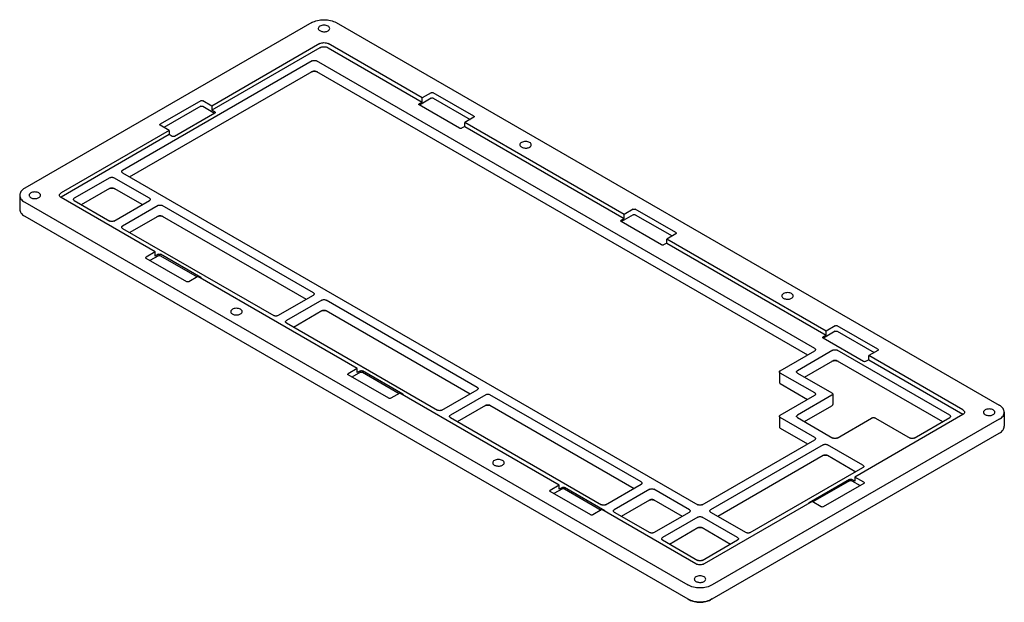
# Model space of a CAD drawing. Header units: millimetres. Extents: x 9 to 415, y 5 to 293.
# Tile 8 of 11: x 296 to 373, y 74 to 119. Entities that reach past the tile are written whole.
import ezdxf

# ---------------------------------------------------------------- set-up
doc = ezdxf.new("R2010")
doc.units = ezdxf.units.MM
doc.layers.add('VISIBLE', color=7, linetype='Continuous')

msp = doc.modelspace()

# ---------------------------------------------------------------- linework, layer by layer
at = {"layer": 'VISIBLE'}
for points in [[(318.8456, 119.06835), (296.38973, 106.10344)], [(318.8456, 119.06835), (318.9433, 119.11947), (319.0492, 119.16482), (319.16229, 119.20395), (319.28147, 119.2365), (319.40561, 119.26214), (319.53351, 119.28064), (319.66393, 119.29181), (319.79562, 119.29554), (319.9273, 119.29181), (320.05772, 119.28064), (320.18562, 119.26214), (320.30976, 119.2365), (320.42895, 119.20395), (320.54203, 119.16482), (320.64793, 119.11947), (320.74563, 119.06835)], [(320.24345, 118.61128), (320.23485, 118.66172), (320.20937, 118.71022), (320.16798, 118.75493), (320.11229, 118.79411), (320.04442, 118.82626), (319.967, 118.85016), (319.88298, 118.86487), (319.79562, 118.86984), (319.70825, 118.86487), (319.62423, 118.85016), (319.54681, 118.82626), (319.47895, 118.79411), (319.42325, 118.75493), (319.38187, 118.71022), (319.35638, 118.66172), (319.34778, 118.61128)], [(319.34778, 118.61128), (319.35262, 118.57334), (319.36706, 118.53622), (319.39077, 118.50073), (319.42325, 118.46763), (319.46379, 118.43764), (319.51151, 118.41141), (319.56538, 118.3895), (319.62423, 118.3724), (319.6868, 118.36047), (319.75172, 118.35396), (319.81759, 118.35303), (319.88298, 118.35768), (319.94649, 118.36783), (320.00673, 118.38325), (320.06239, 118.4036), (320.11229, 118.42845)], [(320.11229, 118.42845), (320.16798, 118.46763), (320.20937, 118.51233), (320.23485, 118.56083), (320.24345, 118.61128)], [(320.74563, 119.06835), (372.61027, 89.12428)], [(319.47895, 117.42288), (311.02187, 112.54019)], [(319.47895, 117.10293), (311.02187, 112.22024)], [(319.47895, 117.42288), (319.54681, 117.45504), (319.62423, 117.47893), (319.70825, 117.49365), (319.79562, 117.49861), (319.88298, 117.49365), (319.967, 117.47893), (320.04442, 117.45504), (320.11229, 117.42288)], [(319.47895, 117.10293), (319.54681, 117.13509), (319.62423, 117.15898), (319.70825, 117.17369), (319.79562, 117.17866), (319.88298, 117.17369), (319.967, 117.15898), (320.04442, 117.13509), (320.11229, 117.10293)], [(327.47487, 113.17209), (320.11229, 117.42288)], [(320.11229, 117.10293), (327.47487, 112.85214)], [(318.88321, 116.07337), (304.03929, 107.50323)], [(318.88321, 116.07337), (318.91714, 116.08945), (318.95585, 116.1014), (318.99786, 116.10875), (319.04154, 116.11124), (319.08523, 116.10875), (319.12723, 116.1014), (319.16595, 116.08945), (319.19988, 116.07337)], [(358.17407, 93.57161), (319.19988, 116.07337)], [(304.59346, 107.00045), (318.88321, 115.25064)], [(318.80404, 115.20493), (318.85494, 115.22905), (318.91301, 115.24697), (318.97602, 115.258), (319.04154, 115.26173), (319.10707, 115.258), (319.17008, 115.24697), (319.22815, 115.22905), (319.27905, 115.20493)], [(318.88321, 115.25064), (318.91714, 115.26672), (318.95585, 115.27866), (318.99786, 115.28602), (319.04154, 115.2885), (319.08523, 115.28602), (319.12723, 115.27866), (319.16595, 115.26672), (319.19988, 115.25064)], [(319.19988, 115.25064), (357.6199, 93.06883)], [(328.18738, 113.58346), (327.47487, 113.17209)], [(328.18738, 113.58346), (328.2237, 113.59747), (328.26654, 113.60239), (328.30939, 113.59747), (328.34571, 113.58346)], [(331.51241, 111.75516), (328.34571, 113.58346)], [(310.15103, 112.95156), (306.98433, 111.12326)], [(310.15103, 112.52191), (307.27725, 110.86273)], [(310.15103, 112.95156), (310.18735, 112.96557), (310.2302, 112.97049), (310.27304, 112.96557), (310.30936, 112.95156)], [(310.15103, 112.52191), (310.18735, 112.53592), (310.2302, 112.54084), (310.27304, 112.53592), (310.30936, 112.52191)], [(311.02187, 112.54019), (310.30936, 112.95156)], [(310.30936, 112.52191), (311.24354, 111.98256)], [(311.02187, 112.54019), (311.02187, 112.22024)], [(327.20457, 112.66931), (327.2131, 112.69405), (327.23737, 112.71502)], [(327.23737, 112.62361), (327.2131, 112.64458), (327.20457, 112.66931)], [(327.47487, 112.85214), (327.23737, 112.71502)], [(330.40407, 110.79531), (327.23737, 112.62361)], [(328.18738, 113.15381), (327.2532, 112.61446)], [(327.47487, 112.85214), (327.47487, 113.17209)], [(328.18738, 113.15381), (328.2237, 113.16782), (328.26654, 113.17274), (328.30939, 113.16782), (328.34571, 113.15381)], [(328.34571, 113.15381), (331.21949, 111.49463)], [(311.25937, 111.9917), (308.09267, 110.1634)], [(311.25937, 112.08312), (311.02187, 112.22024)], [(311.25937, 112.08312), (311.28364, 112.06214), (311.29217, 112.03741)], [(311.29217, 112.03741), (311.28364, 112.01267), (311.25937, 111.9917)], [(331.51241, 111.66375), (330.79991, 111.25238)], [(331.51241, 111.75516), (331.53668, 111.73419), (331.54521, 111.70946)], [(331.54521, 111.70946), (331.53668, 111.68472), (331.51241, 111.66375)], [(306.95153, 111.07755), (306.96006, 111.10229), (306.98433, 111.12326)], [(306.98433, 111.03185), (306.96006, 111.05282), (306.95153, 111.07755)], [(307.69683, 110.62048), (306.98433, 111.03185)], [(330.79991, 110.93243), (330.5624, 110.79531)], [(343.27374, 104.05061), (330.79991, 111.25238)], [(330.79991, 110.93243), (330.79991, 111.25238)], [(330.79991, 110.93243), (343.27374, 103.73066)], [(307.69683, 110.62048), (299.23976, 105.73778)], [(307.69683, 110.30053), (299.23976, 105.41783)], [(307.69683, 110.62048), (307.69683, 110.30053)], [(307.93434, 110.1634), (307.69683, 110.30053)], [(308.09267, 110.1634), (308.05635, 110.14939), (308.0135, 110.14447), (307.97066, 110.14939), (307.93434, 110.1634)], [(330.5624, 110.79531), (330.52608, 110.7813), (330.48324, 110.77638), (330.44039, 110.7813), (330.40407, 110.79531)], [(336.01066, 109.50807), (336.00206, 109.55852), (335.97657, 109.60702), (335.93519, 109.65172), (335.87949, 109.6909), (335.81163, 109.72306), (335.73421, 109.74695), (335.65019, 109.76167), (335.56282, 109.76663), (335.47546, 109.76167), (335.39144, 109.74695), (335.31402, 109.72306), (335.24615, 109.6909), (335.19046, 109.65172), (335.14907, 109.60702), (335.12359, 109.55852), (335.11499, 109.50807)], [(335.11499, 109.50807), (335.11983, 109.47014), (335.13427, 109.43302), (335.15798, 109.39753), (335.19046, 109.36443), (335.231, 109.33444), (335.27872, 109.3082), (335.33259, 109.2863), (335.39144, 109.2692), (335.45401, 109.25726), (335.51893, 109.25076), (335.5848, 109.24983), (335.65019, 109.25448), (335.7137, 109.26463), (335.77393, 109.28004), (335.8296, 109.3004), (335.87949, 109.32524)], [(335.87949, 109.32524), (335.93519, 109.36443), (335.97657, 109.40913), (336.00206, 109.45763), (336.01066, 109.50807)], [(303.97371, 107.41182), (303.97801, 107.43704), (303.99075, 107.46129), (304.01144, 107.48364), (304.03929, 107.50323)], [(304.03929, 107.3204), (304.01144, 107.33999), (303.99075, 107.36234), (303.97801, 107.3866), (303.97371, 107.41182)], [(304.03929, 107.3204), (349.04605, 81.33574)], [(303.04772, 106.93075), (300.26894, 105.32642)], [(303.04772, 106.93075), (303.08165, 106.94683), (303.12036, 106.95877), (303.16237, 106.96613), (303.20605, 106.96861), (303.24974, 106.96613), (303.29174, 106.95877), (303.33046, 106.94683), (303.36439, 106.93075)], [(306.14317, 105.32642), (303.36439, 106.93075)], [(296.38973, 106.10344), (296.30118, 106.04704), (296.22264, 105.9859), (296.15486, 105.92061), (296.09849, 105.85179), (296.05407, 105.78012), (296.02203, 105.70628), (296.00269, 105.63098), (295.99622, 105.55495)], [(295.99622, 105.55495), (296.00269, 105.47892), (296.02203, 105.40363), (296.05407, 105.32979), (296.09849, 105.25811), (296.15486, 105.1893), (296.22264, 105.12401), (296.30118, 105.06287), (296.38973, 105.00647)], [(295.99622, 105.55495), (295.99622, 104.46712)], [(297.62924, 105.55495), (297.62064, 105.6054), (297.59515, 105.6539), (297.55377, 105.6986), (297.49807, 105.73778), (297.43021, 105.76994), (297.35278, 105.79383), (297.26877, 105.80855), (297.1814, 105.81351), (297.09403, 105.80855), (297.01002, 105.79383), (296.9326, 105.76994), (296.86473, 105.73778), (296.80904, 105.6986), (296.76765, 105.6539), (296.74217, 105.6054), (296.73356, 105.55495)], [(296.73356, 105.55495), (296.73841, 105.51702), (296.75285, 105.4799), (296.77656, 105.44441), (296.80904, 105.41131), (296.84957, 105.38132), (296.8973, 105.35508), (296.95117, 105.33318), (297.01002, 105.31608), (297.07259, 105.30414), (297.13751, 105.29764), (297.20338, 105.29671), (297.26877, 105.30136), (297.33227, 105.31151), (297.39251, 105.32692), (297.44818, 105.34728), (297.49807, 105.37212)], [(297.49807, 105.37212), (297.55377, 105.41131), (297.59515, 105.45601), (297.62064, 105.50451), (297.62924, 105.55495)], [(299.10859, 105.55495), (299.11719, 105.6054), (299.14268, 105.6539), (299.18406, 105.6986), (299.23976, 105.73778)], [(299.23976, 105.37212), (299.18406, 105.41131), (299.14268, 105.45601), (299.11719, 105.50451), (299.10859, 105.55495)], [(300.82311, 104.82364), (303.04772, 106.10801)], [(302.96855, 106.06231), (303.01945, 106.08642), (303.07752, 106.10434), (303.14053, 106.11538), (303.20605, 106.1191), (303.27158, 106.11538), (303.33459, 106.10434), (303.39266, 106.08642), (303.44356, 106.06231)], [(303.04772, 106.10801), (303.08165, 106.12409), (303.12036, 106.13604), (303.16237, 106.1434), (303.20605, 106.14588), (303.24974, 106.1434), (303.29174, 106.13604), (303.33046, 106.12409), (303.36439, 106.10801)], [(303.36439, 106.10801), (305.589, 104.82364)], [(296.38973, 105.00647), (348.25437, 75.0624)], [(299.23976, 105.41783), (299.2046, 105.39498)], [(306.60234, 101.12134), (299.23976, 105.37212)], [(300.20335, 105.235), (300.20765, 105.26022), (300.2204, 105.28448), (300.24109, 105.30683), (300.26894, 105.32642)], [(300.26894, 105.14359), (300.24109, 105.16318), (300.2204, 105.18553), (300.20765, 105.20978), (300.20335, 105.235)], [(300.26894, 105.14359), (303.04772, 103.53926)], [(303.36439, 103.53926), (306.14317, 105.14359)], [(306.81807, 104.75393), (304.03929, 103.1496)], [(306.14317, 105.32642), (306.17102, 105.30683), (306.19171, 105.28448), (306.20445, 105.26022), (306.20875, 105.235)], [(306.20875, 105.235), (306.20445, 105.20978), (306.19171, 105.18553), (306.17102, 105.16318), (306.14317, 105.14359)], [(306.81807, 104.75393), (306.85201, 104.77001), (306.89072, 104.78196), (306.93272, 104.78931), (306.97641, 104.7918), (307.02009, 104.78931), (307.0621, 104.78196), (307.10081, 104.77001), (307.13474, 104.75393)], [(318.96238, 97.92524), (307.13474, 104.75393)], [(295.99622, 104.46712), (296.00269, 104.39109), (296.02203, 104.31579), (296.05407, 104.24195), (296.09849, 104.17028), (296.15486, 104.10146), (296.22264, 104.03617), (296.30118, 103.97503), (296.38973, 103.91863)], [(306.81807, 103.9312), (306.85201, 103.94728), (306.89072, 103.95922), (306.93272, 103.96658), (306.97641, 103.96906), (307.02009, 103.96658), (307.0621, 103.95922), (307.10081, 103.94728), (307.13474, 103.9312)], [(343.98625, 104.03233), (343.05208, 103.49298)], [(343.98625, 104.46198), (343.27374, 104.05061)], [(343.27374, 103.73066), (343.27374, 104.05061)], [(343.98625, 104.46198), (344.02258, 104.47599), (344.06542, 104.48091), (344.10827, 104.47599), (344.14459, 104.46198)], [(343.98625, 104.03233), (344.02258, 104.04634), (344.06542, 104.05126), (344.10827, 104.04634), (344.14459, 104.03233)], [(347.31129, 102.63368), (344.14459, 104.46198)], [(344.14459, 104.03233), (347.01837, 102.37315)], [(296.38973, 103.91863), (348.25437, 73.97456)], [(303.36439, 103.53926), (303.33046, 103.52318), (303.29174, 103.51123), (303.24974, 103.50388), (303.20605, 103.50139), (303.16237, 103.50388), (303.12036, 103.51123), (303.08165, 103.52318), (303.04772, 103.53926)], [(304.59346, 102.64682), (306.81807, 103.9312)], [(306.73891, 103.88549), (306.7898, 103.90961), (306.84787, 103.92753), (306.91088, 103.93856), (306.97641, 103.94229), (307.04194, 103.93856), (307.10494, 103.92753), (307.16301, 103.90961), (307.21391, 103.88549)], [(307.13474, 103.9312), (318.4082, 97.42246)], [(343.00345, 103.54783), (343.01197, 103.57256), (343.03624, 103.59354)], [(343.03624, 103.50212), (343.01197, 103.52309), (343.00345, 103.54783)], [(343.27374, 103.73066), (343.03624, 103.59354)], [(346.20294, 101.67382), (343.03624, 103.50212)], [(303.97371, 103.05819), (303.97801, 103.08341), (303.99075, 103.10766), (304.01144, 103.13001), (304.03929, 103.1496)], [(304.03929, 102.96677), (304.01144, 102.98636), (303.99075, 103.00871), (303.97801, 103.03297), (303.97371, 103.05819)], [(304.03929, 102.96677), (315.86693, 96.13809)], [(347.31129, 102.54226), (346.59878, 102.1309)], [(347.31129, 102.63368), (347.33556, 102.61271), (347.34408, 102.58797)], [(347.34408, 102.58797), (347.33556, 102.56324), (347.31129, 102.54226)], [(346.36128, 101.67382), (346.32496, 101.65981), (346.28211, 101.65489), (346.23927, 101.65981), (346.20294, 101.67382)], [(346.59878, 101.81095), (346.36128, 101.67382)], [(359.07262, 94.92912), (346.59878, 102.1309)], [(346.59878, 101.81095), (346.59878, 102.1309)], [(346.59878, 101.81095), (359.07262, 94.60917)], [(306.60234, 101.12134), (305.88983, 100.70997)], [(306.60234, 100.80138), (306.60234, 101.12134)], [(306.83984, 100.93851), (306.60234, 100.80138)], [(306.83984, 100.93851), (306.87617, 100.95252), (306.91901, 100.95744), (306.96186, 100.95252), (306.99818, 100.93851)], [(310.16488, 99.11021), (306.99818, 100.93851)], [(305.85704, 100.66426), (305.86556, 100.689), (305.88983, 100.70997)], [(305.88983, 100.61855), (305.86556, 100.63952), (305.85704, 100.66426)], [(309.05654, 98.79026), (305.88983, 100.61855)], [(306.83984, 100.82881), (306.18275, 100.44944)], [(306.83984, 100.82881), (306.87617, 100.84282), (306.91901, 100.84774), (306.96186, 100.84282), (306.99818, 100.82881)], [(306.99818, 100.82881), (309.87196, 99.16963)], [(309.21487, 98.79026), (309.17855, 98.77625), (309.1357, 98.77133), (309.09286, 98.77625), (309.05654, 98.79026)], [(309.92738, 99.20162), (309.21487, 98.79026)], [(322.40122, 91.99985), (309.92738, 99.20162)], [(310.16488, 99.11021), (310.18915, 99.08924), (310.19767, 99.0645)], [(310.19767, 99.0645), (310.19386, 99.04777)], [(318.96238, 97.92524), (318.99022, 97.90565), (319.01092, 97.8833), (319.02366, 97.85905), (319.02796, 97.83383)], [(319.02796, 97.83383), (319.02366, 97.80861), (319.01092, 97.78436), (318.99022, 97.76201), (318.96238, 97.74242)], [(356.49923, 97.679), (356.49062, 97.72944), (356.46514, 97.77794), (356.42375, 97.82264), (356.36806, 97.86183), (356.3002, 97.89398), (356.22277, 97.91787), (356.13876, 97.93259), (356.05139, 97.93756), (355.96402, 97.93259), (355.88001, 97.91787), (355.80258, 97.89398), (355.73472, 97.86183), (355.67902, 97.82264), (355.63764, 97.77794), (355.61215, 97.72944), (355.60355, 97.679)], [(316.1836, 96.13809), (318.96238, 97.74242)], [(319.63728, 97.35276), (316.8585, 95.74843)], [(319.63728, 97.35276), (319.67121, 97.36884), (319.70993, 97.38078), (319.75193, 97.38814), (319.79562, 97.39062), (319.8393, 97.38814), (319.88131, 97.38078), (319.92002, 97.36884), (319.95395, 97.35276)], [(331.78158, 90.52407), (319.95395, 97.35276)], [(355.60355, 97.679), (355.6084, 97.64106), (355.62283, 97.60394), (355.64655, 97.56845), (355.67902, 97.53535), (355.71956, 97.50536), (355.76728, 97.47913), (355.82115, 97.45722), (355.88001, 97.44012), (355.94257, 97.42818), (356.00749, 97.42168), (356.07336, 97.42075), (356.13876, 97.4254), (356.20226, 97.43555), (356.2625, 97.45097), (356.31817, 97.47132), (356.36806, 97.49617)], [(356.36806, 97.49617), (356.42375, 97.53535), (356.46514, 97.58005), (356.49062, 97.62855), (356.49923, 97.679)], [(313.39645, 96.45175), (313.38785, 96.50219), (313.36236, 96.5507), (313.32098, 96.5954), (313.26528, 96.63458), (313.19742, 96.66674), (313.11999, 96.69063), (313.03598, 96.70534), (312.94861, 96.71031), (312.86124, 96.70534), (312.77723, 96.69063), (312.6998, 96.66674), (312.63194, 96.63458), (312.57625, 96.5954), (312.53486, 96.5507), (312.50938, 96.50219), (312.50077, 96.45175)], [(312.50077, 96.45175), (312.50562, 96.41381), (312.52006, 96.3767), (312.54377, 96.3412), (312.57625, 96.3081), (312.61678, 96.27811), (312.6645, 96.25188), (312.71838, 96.22998), (312.77723, 96.21287), (312.8398, 96.20094), (312.90472, 96.19444), (312.97059, 96.1935), (313.03598, 96.19816), (313.09948, 96.20831), (313.15972, 96.22372), (313.21539, 96.24407), (313.26528, 96.26892)], [(313.26528, 96.26892), (313.32098, 96.3081), (313.36236, 96.35281), (313.38785, 96.40131), (313.39645, 96.45175)], [(317.41267, 95.24565), (319.63728, 96.53003)], [(319.55811, 96.48432), (319.60901, 96.50844), (319.66708, 96.52636), (319.73009, 96.53739), (319.79562, 96.54112), (319.86114, 96.53739), (319.92415, 96.52636), (319.98222, 96.50844), (320.03312, 96.48432)], [(319.63728, 96.53003), (319.67121, 96.5461), (319.70993, 96.55805), (319.75193, 96.56541), (319.79562, 96.56789), (319.8393, 96.56541), (319.88131, 96.55805), (319.92002, 96.5461), (319.95395, 96.53003)], [(319.95395, 96.53003), (331.22741, 90.02129)], [(316.1836, 96.13809), (316.14966, 96.12201), (316.11095, 96.11006), (316.06894, 96.1027), (316.02526, 96.10022), (315.98158, 96.1027), (315.93957, 96.11006), (315.90086, 96.12201), (315.86693, 96.13809)], [(316.79291, 95.65701), (316.79722, 95.68224), (316.80996, 95.70649), (316.83065, 95.72884), (316.8585, 95.74843)], [(316.8585, 95.5656), (316.83065, 95.58519), (316.80996, 95.60754), (316.79722, 95.63179), (316.79291, 95.65701)], [(316.8585, 95.5656), (328.68613, 88.73691)], [(359.78513, 94.91084), (358.85095, 94.37149)], [(359.78513, 95.34049), (359.07262, 94.92912)], [(359.07262, 94.60917), (359.07262, 94.92912)], [(359.78513, 95.34049), (359.82145, 95.3545), (359.8643, 95.35942), (359.90714, 95.3545), (359.94346, 95.34049)], [(359.78513, 94.91084), (359.82145, 94.92485), (359.8643, 94.92977), (359.90714, 94.92485), (359.94346, 94.91084)], [(363.11017, 93.51219), (359.94346, 95.34049)], [(359.94346, 94.91084), (362.81725, 93.25166)], [(358.80233, 94.42634), (358.81085, 94.45108), (358.83512, 94.47205)], [(358.83512, 94.38064), (358.81085, 94.40161), (358.80233, 94.42634)], [(359.07262, 94.60917), (358.83512, 94.47205)], [(362.00182, 92.55234), (358.83512, 94.38064)], [(355.47446, 91.83016), (358.17407, 93.38878)], [(359.60304, 93.43449), (356.82426, 91.83016)], [(358.17407, 93.57161), (358.20192, 93.55202), (358.22261, 93.52967), (358.23535, 93.50542), (358.23965, 93.4802)], [(358.23965, 93.4802), (358.23535, 93.45498), (358.22261, 93.43073), (358.20192, 93.40837), (358.17407, 93.38878)], [(359.60304, 93.43449), (359.63698, 93.45057), (359.67569, 93.46252), (359.71769, 93.46987), (359.76138, 93.47236), (359.80506, 93.46987), (359.84707, 93.46252), (359.88578, 93.45057), (359.91971, 93.43449)], [(368.73106, 88.34726), (359.91971, 93.43449)], [(363.11017, 93.42078), (362.39766, 93.00941)], [(363.11017, 93.51219), (363.13444, 93.49122), (363.14296, 93.46649)], [(363.14296, 93.46649), (363.13444, 93.44175), (363.11017, 93.42078)], [(357.37844, 91.32738), (359.60304, 92.61176)], [(359.52388, 92.56605), (359.57477, 92.59017), (359.63284, 92.60809), (359.69585, 92.61912), (359.76138, 92.62285), (359.82691, 92.61912), (359.88991, 92.60809), (359.94798, 92.59017), (359.99888, 92.56605)], [(359.60304, 92.61176), (359.63698, 92.62784), (359.67569, 92.63978), (359.71769, 92.64714), (359.76138, 92.64962), (359.80506, 92.64714), (359.84707, 92.63978), (359.88578, 92.62784), (359.91971, 92.61176)], [(359.91971, 92.61176), (368.17689, 87.84448)], [(362.16016, 92.55234), (362.12383, 92.53833), (362.08099, 92.53341), (362.03814, 92.53833), (362.00182, 92.55234)], [(362.39766, 92.68946), (362.16016, 92.55234)], [(369.76024, 88.75862), (362.39766, 93.00941)], [(362.39766, 92.68946), (362.39766, 93.00941)], [(362.39766, 92.68946), (369.76024, 88.43867)], [(322.40122, 91.99985), (321.68871, 91.58848)], [(322.63872, 91.70732), (321.98163, 91.32795)], [(322.40122, 91.6799), (322.40122, 91.99985)], [(322.63872, 91.81702), (322.40122, 91.6799)], [(322.63872, 91.81702), (322.67504, 91.83103), (322.71789, 91.83595), (322.76073, 91.83103), (322.79706, 91.81702)], [(322.63872, 91.70732), (322.67504, 91.72134), (322.71789, 91.72626), (322.76073, 91.72134), (322.79706, 91.70732)], [(325.96376, 89.98872), (322.79706, 91.81702)], [(322.79706, 91.70732), (325.67084, 90.04814)], [(355.40887, 91.73875), (355.41317, 91.76397), (355.42592, 91.78822), (355.44661, 91.81057), (355.47446, 91.83016)], [(355.47446, 91.64733), (355.44661, 91.66692), (355.42592, 91.68927), (355.41317, 91.71353), (355.40887, 91.73875)], [(355.40887, 91.73875), (355.40887, 90.91601)], [(358.17407, 90.08871), (355.47446, 91.64733)], [(356.75868, 91.73875), (356.76298, 91.76397), (356.77572, 91.78822), (356.79641, 91.81057), (356.82426, 91.83016)], [(356.82426, 91.64733), (356.79641, 91.66692), (356.77572, 91.68927), (356.76298, 91.71353), (356.75868, 91.73875)], [(356.82426, 91.64733), (359.52388, 90.08871)], [(321.65592, 91.54278), (321.66444, 91.56751), (321.68871, 91.58848)], [(321.68871, 91.49707), (321.66444, 91.51804), (321.65592, 91.54278)], [(324.85541, 89.66877), (321.68871, 91.49707)], [(355.40887, 90.91601), (355.41317, 90.89079), (355.42592, 90.86654), (355.44661, 90.84419), (355.47446, 90.8246)], [(329.0028, 88.73691), (331.78158, 90.34124)], [(331.78158, 90.52407), (331.80943, 90.50448), (331.83012, 90.48213), (331.84287, 90.45788), (331.84717, 90.43266)], [(331.84717, 90.43266), (331.84287, 90.40744), (331.83012, 90.38318), (331.80943, 90.36083), (331.78158, 90.34124)], [(355.47446, 90.8246), (357.6199, 89.58593)], [(355.55362, 90.77889), (355.55362, 90.77889)], [(325.01375, 89.66877), (324.97742, 89.65476), (324.93458, 89.64984), (324.89173, 89.65476), (324.85541, 89.66877)], [(325.72626, 90.08014), (325.01375, 89.66877)], [(338.20009, 82.87836), (325.72626, 90.08014)], [(325.96376, 89.98872), (325.98803, 89.96775), (325.99655, 89.94302)], [(325.99655, 89.94302), (325.99274, 89.92629)], [(332.45649, 89.95159), (329.67771, 88.34726)], [(332.45649, 89.95159), (332.49042, 89.96766), (332.52913, 89.97961), (332.57114, 89.98697), (332.61482, 89.98945), (332.65851, 89.98697), (332.70051, 89.97961), (332.73923, 89.96766), (332.77316, 89.95159)], [(344.60079, 83.1229), (332.77316, 89.95159)], [(355.47446, 88.34726), (358.17407, 89.90588)], [(359.52388, 89.90588), (356.82426, 88.34726)], [(358.17407, 90.08871), (358.20192, 90.06912), (358.22261, 90.04677), (358.23535, 90.02252), (358.23965, 89.99729)], [(358.23965, 89.99729), (358.23535, 89.97207), (358.22261, 89.94782), (358.20192, 89.92547), (358.17407, 89.90588)], [(359.52388, 90.08871), (359.55172, 90.06912), (359.57242, 90.04677), (359.58516, 90.02252), (359.58946, 89.99729)], [(359.58946, 89.99729), (359.58516, 89.97207), (359.57242, 89.94782), (359.55172, 89.92547), (359.52388, 89.90588)], [(359.58946, 89.99729), (359.58946, 89.17456)], [(329.0028, 88.73691), (328.96887, 88.72083), (328.93016, 88.70889), (328.88815, 88.70153), (328.84447, 88.69905), (328.80078, 88.70153), (328.75878, 88.70889), (328.72006, 88.72083), (328.68613, 88.73691)], [(330.23188, 87.84448), (332.45649, 89.12885)], [(332.37732, 89.08315), (332.42822, 89.10726), (332.48629, 89.12518), (332.5493, 89.13622), (332.61482, 89.13994), (332.68035, 89.13622), (332.74336, 89.12518), (332.80143, 89.10726), (332.85233, 89.08315)], [(332.45649, 89.12885), (332.49042, 89.14493), (332.52913, 89.15688), (332.57114, 89.16423), (332.61482, 89.16672), (332.65851, 89.16423), (332.70051, 89.15688), (332.73923, 89.14493), (332.77316, 89.12885)], [(332.77316, 89.12885), (344.04662, 82.62012)], [(357.37844, 87.84448), (359.52388, 89.08315)], [(359.44471, 89.03744), (359.44471, 89.03744)], [(359.52388, 89.08315), (359.55172, 89.10274), (359.57242, 89.12509), (359.58516, 89.14934), (359.58946, 89.17456)], [(369.76024, 88.75862), (369.81594, 88.71944), (369.85732, 88.67474), (369.88281, 88.62624), (369.89141, 88.57579)], [(369.89141, 88.57579), (369.88281, 88.52535), (369.85732, 88.47685), (369.81594, 88.43215), (369.76024, 88.39296)], [(372.26644, 88.57579), (372.25783, 88.62624), (372.23235, 88.67474), (372.19096, 88.71944), (372.13527, 88.75862), (372.0674, 88.79078), (371.98998, 88.81467), (371.90597, 88.82939), (371.8186, 88.83435), (371.73123, 88.82939), (371.64722, 88.81467), (371.56979, 88.79078), (371.50193, 88.75862), (371.44623, 88.71944), (371.40485, 88.67474), (371.37936, 88.62624), (371.37076, 88.57579)], [(371.37076, 88.57579), (371.37561, 88.53786), (371.39004, 88.50074), (371.41376, 88.46525), (371.44623, 88.43215), (371.48677, 88.40216), (371.53449, 88.37592), (371.58836, 88.35402), (371.64722, 88.33692), (371.70978, 88.32498), (371.7747, 88.31848), (371.84057, 88.31755), (371.90597, 88.3222), (371.96947, 88.33235), (372.02971, 88.34776), (372.08538, 88.36812), (372.13527, 88.39296)], [(372.13527, 88.39296), (372.19096, 88.43215), (372.23235, 88.47685), (372.25783, 88.52535), (372.26644, 88.57579)], [(373.00378, 88.57579), (372.99731, 88.65182), (372.97797, 88.72712), (372.94593, 88.80096), (372.90151, 88.87263), (372.84514, 88.94145), (372.77736, 89.00674), (372.69882, 89.06788), (372.61027, 89.12428)], [(372.61027, 88.0273), (372.69882, 88.08371), (372.77736, 88.14485), (372.84514, 88.21014), (372.90151, 88.27895), (372.94593, 88.35063), (372.97797, 88.42447), (372.99731, 88.49976), (373.00378, 88.57579)], [(373.00378, 88.57579), (373.00378, 87.48796)], [(329.61212, 88.25584), (329.61642, 88.28106), (329.62917, 88.30532), (329.64986, 88.32767), (329.67771, 88.34726)], [(329.67771, 88.16443), (329.64986, 88.18402), (329.62917, 88.20637), (329.61642, 88.23062), (329.61212, 88.25584)], [(329.67771, 88.16443), (341.50534, 81.33574)], [(372.61027, 88.0273), (350.1544, 75.0624)], [(355.40887, 88.25584), (355.41317, 88.28106), (355.42592, 88.30532), (355.44661, 88.32767), (355.47446, 88.34726)], [(355.47446, 88.16443), (355.44661, 88.18402), (355.42592, 88.20637), (355.41317, 88.23062), (355.40887, 88.25584)], [(355.40887, 88.25584), (355.40887, 87.43311)], [(358.17407, 86.6058), (355.47446, 88.16443)], [(356.75868, 88.25584), (356.76298, 88.28106), (356.77572, 88.30532), (356.79641, 88.32767), (356.82426, 88.34726)], [(356.82426, 88.16443), (356.79641, 88.18402), (356.77572, 88.20637), (356.76298, 88.23062), (356.75868, 88.25584)], [(356.82426, 88.16443), (359.60304, 86.5601)], [(359.91971, 86.5601), (362.61933, 88.11872)], [(369.76024, 88.39296), (361.30317, 83.51027)], [(362.61933, 88.11872), (362.65326, 88.1348), (362.69197, 88.14674), (362.73398, 88.1541), (362.77766, 88.15658), (362.82135, 88.1541), (362.86335, 88.14674), (362.90207, 88.1348), (362.936, 88.11872)], [(362.936, 88.11872), (365.63561, 86.5601)], [(365.95228, 86.5601), (368.73106, 88.16443)], [(368.73106, 88.34726), (368.75891, 88.32767), (368.7796, 88.30532), (368.79235, 88.28106), (368.79665, 88.25584)], [(368.79665, 88.25584), (368.79235, 88.23062), (368.7796, 88.20637), (368.75891, 88.18402), (368.73106, 88.16443)], [(369.7954, 88.41582), (369.76024, 88.43867)], [(355.40887, 87.43311), (355.41317, 87.40789), (355.42592, 87.38364), (355.44661, 87.36128), (355.47446, 87.34169)], [(355.47446, 87.34169), (357.6199, 86.10302)], [(355.55362, 87.29599), (355.55362, 87.29599)], [(372.61027, 86.93947), (372.69882, 86.99587), (372.77736, 87.05701), (372.84514, 87.1223), (372.90151, 87.19112), (372.94593, 87.26279), (372.97797, 87.33663), (372.99731, 87.41193), (373.00378, 87.48796)], [(349.36272, 81.33574), (358.17407, 86.42297)], [(350.1544, 73.97456), (372.61027, 86.93947)], [(358.17407, 86.6058), (358.20192, 86.58621), (358.22261, 86.56386), (358.23535, 86.53961), (358.23965, 86.51439)], [(358.23965, 86.51439), (358.23535, 86.48917), (358.22261, 86.46492), (358.20192, 86.44257), (358.17407, 86.42297)], [(359.91971, 86.5601), (359.88578, 86.54402), (359.84707, 86.53207), (359.80506, 86.52472), (359.76138, 86.52223), (359.71769, 86.52472), (359.67569, 86.53207), (359.63698, 86.54402), (359.60304, 86.5601)], [(365.95228, 86.5601), (365.91835, 86.54402), (365.87964, 86.53207), (365.83763, 86.52472), (365.79395, 86.52223), (365.75026, 86.52472), (365.70826, 86.53207), (365.66954, 86.54402), (365.63561, 86.5601)], [(372.48361, 86.86634), (372.48361, 86.86634)], [(358.84897, 86.03332), (350.03762, 80.94608)], [(358.84897, 86.03332), (358.8829, 86.0494), (358.92162, 86.06134), (358.96362, 86.0687), (359.00731, 86.07118), (359.05099, 86.0687), (359.093, 86.06134), (359.13171, 86.0494), (359.16564, 86.03332)], [(361.94442, 84.42899), (359.16564, 86.03332)], [(333.88501, 84.62267), (333.87641, 84.67312), (333.85093, 84.72162), (333.80954, 84.76632), (333.75385, 84.8055), (333.68598, 84.83766), (333.60856, 84.86155), (333.52454, 84.87627), (333.43718, 84.88123), (333.34981, 84.87627), (333.26579, 84.86155), (333.18837, 84.83766), (333.12051, 84.8055), (333.06481, 84.76632), (333.02343, 84.72162), (332.99794, 84.67312), (332.98934, 84.62267)], [(350.5918, 80.4433), (358.84897, 85.21059)], [(358.7698, 85.16488), (358.8207, 85.18899), (358.87877, 85.20691), (358.94178, 85.21795), (359.00731, 85.22168), (359.07283, 85.21795), (359.13584, 85.20691), (359.19391, 85.18899), (359.24481, 85.16488)], [(358.84897, 85.21059), (358.8829, 85.22666), (358.92162, 85.23861), (358.96362, 85.24597), (359.00731, 85.24845), (359.05099, 85.24597), (359.093, 85.23861), (359.13171, 85.22666), (359.16564, 85.21059)], [(359.16564, 85.21059), (361.39025, 83.92621)], [(332.98934, 84.62267), (332.99418, 84.58474), (333.00862, 84.54762), (333.03233, 84.51213), (333.06481, 84.47903), (333.10535, 84.44904), (333.15307, 84.4228), (333.20694, 84.4009), (333.26579, 84.3838), (333.32836, 84.37186), (333.39328, 84.36536), (333.45915, 84.36443), (333.52454, 84.36908), (333.58805, 84.37923), (333.64829, 84.39464), (333.70395, 84.415), (333.75385, 84.43984)], [(333.75385, 84.43984), (333.80954, 84.47903), (333.85093, 84.52373), (333.87641, 84.57223), (333.88501, 84.62267)], [(353.13307, 79.15892), (361.94442, 84.24616)], [(361.94442, 84.42899), (361.97227, 84.4094), (361.99296, 84.38705), (362.00571, 84.3628), (362.01001, 84.33757)], [(362.01001, 84.33757), (362.00571, 84.31235), (361.99296, 84.2881), (361.97227, 84.26575), (361.94442, 84.24616)], [(360.90733, 83.32744), (357.74063, 81.49914)], [(360.90733, 83.21774), (358.03355, 81.55856)], [(360.90733, 83.32744), (360.94365, 83.34145), (360.9865, 83.34637), (361.02934, 83.34145), (361.06566, 83.32744)], [(360.90733, 83.21774), (360.94365, 83.23175), (360.9865, 83.23668), (361.02934, 83.23175), (361.06566, 83.21774)], [(361.30317, 83.19032), (361.06566, 83.32744)], [(361.06566, 83.21774), (361.72275, 82.83837)], [(362.01567, 83.0989), (361.30317, 83.51027)], [(361.30317, 83.51027), (361.30317, 83.19032)], [(337.45479, 82.42129), (337.46332, 82.44603), (337.48759, 82.467)], [(337.48759, 82.37558), (337.46332, 82.39655), (337.45479, 82.42129)], [(338.20009, 82.87836), (337.48759, 82.467)], [(338.4376, 82.58584), (337.78051, 82.20647)], [(338.20009, 82.55841), (338.20009, 82.87836)], [(338.4376, 82.69554), (338.20009, 82.55841)], [(338.4376, 82.69554), (338.47392, 82.70955), (338.51676, 82.71447), (338.55961, 82.70955), (338.59593, 82.69554)], [(338.4376, 82.58584), (338.47392, 82.59985), (338.51676, 82.60477), (338.55961, 82.59985), (338.59593, 82.58584)], [(341.76263, 80.86724), (338.59593, 82.69554)], [(338.59593, 82.58584), (341.46971, 80.92666)], [(341.82201, 81.33574), (344.60079, 82.94007)], [(345.27569, 82.55041), (342.49691, 80.94608)], [(344.60079, 83.1229), (344.62864, 83.10331), (344.64933, 83.08096), (344.66207, 83.05671), (344.66638, 83.03148)], [(344.66638, 83.03148), (344.66207, 83.00626), (344.64933, 82.98201), (344.62864, 82.95966), (344.60079, 82.94007)], [(345.27569, 82.55041), (345.30963, 82.56649), (345.34834, 82.57844), (345.39034, 82.5858), (345.43403, 82.58828), (345.47771, 82.5858), (345.51972, 82.57844), (345.55843, 82.56649), (345.59236, 82.55041)], [(348.37115, 80.94608), (345.59236, 82.55041)], [(362.01567, 83.00749), (358.84897, 81.17919)], [(362.01567, 83.0989), (362.03994, 83.07793), (362.04847, 83.0532)], [(362.04847, 83.0532), (362.03994, 83.02846), (362.01567, 83.00749)], [(340.65429, 80.54729), (337.48759, 82.37558)], [(343.05109, 80.4433), (345.27569, 81.72768)], [(345.19653, 81.68197), (345.24742, 81.70609), (345.30549, 81.72401), (345.3685, 81.73505), (345.43403, 81.73877), (345.49956, 81.73505), (345.56257, 81.72401), (345.62063, 81.70609), (345.67153, 81.68197)], [(345.27569, 81.72768), (345.30963, 81.74376), (345.34834, 81.75571), (345.39034, 81.76306), (345.43403, 81.76555), (345.47771, 81.76306), (345.51972, 81.75571), (345.55843, 81.74376), (345.59236, 81.72768)], [(345.59236, 81.72768), (347.81697, 80.4433)], [(341.52513, 80.95865), (340.81262, 80.54729)], [(341.82201, 81.33574), (341.78808, 81.31966), (341.74936, 81.30772), (341.70736, 81.30036), (341.66367, 81.29787), (341.61999, 81.30036), (341.57798, 81.30772), (341.53927, 81.31966), (341.50534, 81.33574)], [(348.88771, 76.70786), (341.52513, 80.95865)], [(341.76263, 80.86724), (341.7869, 80.84627), (341.79543, 80.82153)], [(342.43133, 80.85467), (342.43563, 80.87989), (342.44837, 80.90414), (342.46907, 80.92649), (342.49691, 80.94608)], [(348.37115, 80.94608), (348.39899, 80.92649), (348.41969, 80.90414), (348.43243, 80.87989), (348.43673, 80.85467)], [(349.36272, 81.33574), (349.32879, 81.31966), (349.29007, 81.30772), (349.24807, 81.30036), (349.20438, 81.29787), (349.1607, 81.30036), (349.11869, 81.30772), (349.07998, 81.31966), (349.04605, 81.33574)], [(357.97813, 81.59056), (349.52105, 76.70786)], [(349.97204, 80.85467), (349.97634, 80.87989), (349.98908, 80.90414), (350.00978, 80.92649), (350.03762, 80.94608)], [(357.70783, 81.45344), (357.71636, 81.47817), (357.74063, 81.49914)], [(357.71165, 81.43671), (357.70783, 81.45344)], [(358.69064, 81.17919), (357.97813, 81.59056)], [(358.84897, 81.17919), (358.81265, 81.16518), (358.7698, 81.16026), (358.72696, 81.16518), (358.69064, 81.17919)], [(340.81262, 80.54729), (340.7763, 80.53327), (340.73346, 80.52835), (340.69061, 80.53327), (340.65429, 80.54729)], [(341.79543, 80.82153), (341.79161, 80.8048)], [(342.49691, 80.76325), (342.46907, 80.78285), (342.44837, 80.8052), (342.43563, 80.82945), (342.43133, 80.85467)], [(342.49691, 80.76325), (345.27569, 79.15892)], [(345.59236, 79.15892), (348.37115, 80.76325)], [(349.04605, 80.3736), (346.26727, 78.76927)], [(348.43673, 80.85467), (348.43243, 80.82945), (348.41969, 80.8052), (348.39899, 80.78285), (348.37115, 80.76325)], [(349.04605, 80.3736), (349.07998, 80.38968), (349.11869, 80.40162), (349.1607, 80.40898), (349.20438, 80.41146), (349.24807, 80.40898), (349.29007, 80.40162), (349.32879, 80.38968), (349.36272, 80.3736)], [(352.1415, 78.76927), (349.36272, 80.3736)], [(350.03762, 80.76325), (350.00978, 80.78285), (349.98908, 80.8052), (349.97634, 80.82945), (349.97204, 80.85467)], [(350.03762, 80.76325), (352.8164, 79.15892)], [(346.82144, 78.26649), (349.04605, 79.55087)], [(348.96688, 79.50516), (349.01778, 79.52927), (349.07585, 79.54719), (349.13886, 79.55823), (349.20438, 79.56196), (349.26991, 79.55823), (349.33292, 79.54719), (349.39099, 79.52927), (349.44189, 79.50516)], [(349.04605, 79.55087), (349.07998, 79.56694), (349.11869, 79.57889), (349.1607, 79.58625), (349.20438, 79.58873), (349.24807, 79.58625), (349.29007, 79.57889), (349.32879, 79.56694), (349.36272, 79.55087)], [(349.36272, 79.55087), (351.58733, 78.26649)], [(345.59236, 79.15892), (345.55843, 79.14285), (345.51972, 79.1309), (345.47771, 79.12354), (345.43403, 79.12106), (345.39034, 79.12354), (345.34834, 79.1309), (345.30963, 79.14285), (345.27569, 79.15892)], [(346.20168, 78.67785), (346.20599, 78.70308), (346.21873, 78.72733), (346.23942, 78.74968), (346.26727, 78.76927)], [(346.26727, 78.58644), (346.23942, 78.60603), (346.21873, 78.62838), (346.20599, 78.65263), (346.20168, 78.67785)], [(346.26727, 78.58644), (349.04605, 76.98211)], [(349.36272, 76.98211), (352.1415, 78.58644)], [(352.1415, 78.76927), (352.16935, 78.74968), (352.19004, 78.72733), (352.20278, 78.70308), (352.20709, 78.67785)], [(352.20709, 78.67785), (352.20278, 78.65263), (352.19004, 78.62838), (352.16935, 78.60603), (352.1415, 78.58644)], [(353.13307, 79.15892), (353.09914, 79.14285), (353.06043, 79.1309), (353.01842, 79.12354), (352.97474, 79.12106), (352.93106, 79.12354), (352.88905, 79.1309), (352.85034, 79.14285), (352.8164, 79.15892)], [(349.52105, 76.70786), (349.45319, 76.67571), (349.37577, 76.65182), (349.29175, 76.6371), (349.20438, 76.63213), (349.11702, 76.6371), (349.033, 76.65182), (348.95558, 76.67571), (348.88771, 76.70786)], [(349.36272, 76.98211), (349.32879, 76.96603), (349.29007, 76.95408), (349.24807, 76.94673), (349.20438, 76.94424), (349.1607, 76.94673), (349.11869, 76.95408), (349.07998, 76.96603), (349.04605, 76.98211)], [(349.65222, 75.51947), (349.64362, 75.56991), (349.61813, 75.61842), (349.57675, 75.66312), (349.52105, 75.7023), (349.45319, 75.73446), (349.37577, 75.75835), (349.29175, 75.77306), (349.20438, 75.77803), (349.11702, 75.77306), (349.033, 75.75835), (348.95558, 75.73446), (348.88771, 75.7023), (348.83202, 75.66312), (348.79063, 75.61842), (348.76515, 75.56991), (348.75655, 75.51947)], [(348.75655, 75.51947), (348.76139, 75.48153), (348.77583, 75.44442), (348.79954, 75.40892), (348.83202, 75.37582), (348.87256, 75.34583), (348.92028, 75.3196), (348.97415, 75.2977), (349.033, 75.28059), (349.09557, 75.26866), (349.16049, 75.26216), (349.22636, 75.26122), (349.29175, 75.26588), (349.35526, 75.27603), (349.41549, 75.29144), (349.47116, 75.31179), (349.52105, 75.33664)], [(349.52105, 75.33664), (349.57675, 75.37582), (349.61813, 75.42052), (349.64362, 75.46903), (349.65222, 75.51947)], [(350.1544, 75.0624), (350.0567, 75.01128), (349.9508, 74.96593), (349.83771, 74.9268), (349.71853, 74.89425), (349.59439, 74.86861), (349.46649, 74.85011), (349.33607, 74.83894), (349.20438, 74.83521), (349.0727, 74.83894), (348.94228, 74.85011), (348.81438, 74.86861), (348.69024, 74.89425), (348.57105, 74.9268), (348.45797, 74.96593), (348.35207, 75.01128), (348.25437, 75.0624)], [(348.25437, 73.97456), (348.38104, 73.90143)], [(348.25437, 73.97456), (348.35207, 73.92344), (348.45797, 73.8781), (348.57105, 73.83896), (348.69024, 73.80641), (348.81438, 73.78077), (348.94228, 73.76227), (349.0727, 73.7511), (349.20438, 73.74737), (349.33607, 73.7511), (349.46649, 73.76227), (349.59439, 73.78077), (349.71853, 73.80641), (349.83771, 73.83896), (349.9508, 73.8781), (350.0567, 73.92344), (350.1544, 73.97456)], [(350.1544, 73.97456), (350.02773, 73.90143)], [(348.38104, 73.90143), (348.46571, 73.85713), (348.55749, 73.81783), (348.6555, 73.78391), (348.75879, 73.7557), (348.86638, 73.73348), (348.97722, 73.71745), (349.09026, 73.70777), (349.20438, 73.70453), (349.31851, 73.70777), (349.43154, 73.71745), (349.54239, 73.73348), (349.64997, 73.7557), (349.75327, 73.78391), (349.85128, 73.81783), (349.94306, 73.85713), (350.02773, 73.90143)]]:
    msp.add_lwpolyline(points, dxfattribs=at)

doc.saveas('drawing.dxf')
